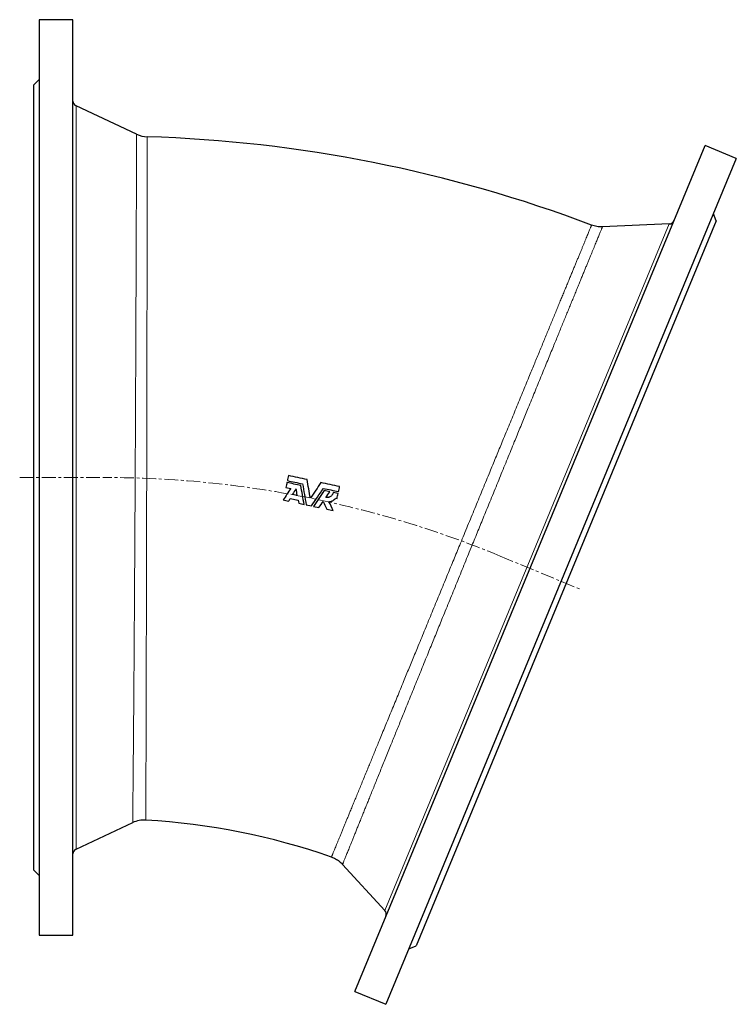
# Model space of a CAD drawing. Header units: millimetres. Extents: x 183 to 1970, y 62 to 2027.
# Tile 3 of 4: x 193 to 851, y 1088 to 1991. Entities that reach past the tile are written whole.
import ezdxf

# ---------------------------------------------------------------- set-up
doc = ezdxf.new("R2010")
doc.units = ezdxf.units.MM
doc.linetypes.add('CENTERX2', pattern=[20.32, 12.7, -2.54, 2.54, -2.54])
doc.layers.add('FORMAT', color=7, linetype='Continuous')

msp = doc.modelspace()

# ---------------------------------------------------------------- linework, layer by layer
at = {"color": 7, "linetype": 'Continuous', "lineweight": 25}
for p, q in [((241.82, 1991.48), (210.82, 1991.48)), ((210.82, 1991.48), (210.82, 1151.48)), ((241.82, 1151.48), (241.82, 1991.48)), ((210.82, 1936.48), (205.82, 1931.48)), ((205.82, 1931.48), (205.82, 1211.48)), ((300.29, 1886.42), (244.71, 1912.34)), ((500.5, 1100.03), (821.95, 1876.09)), ((850.59, 1864.22), (821.95, 1876.09)), ((850.59, 1864.22), (529.14, 1088.16)), ((832.25, 1806.88), (556.72, 1141.68)), ((832.25, 1806.88), (829.55, 1813.41)), ((789, 1804.07), (727.73, 1801.39)), ((437.31, 1562.38), (441.7, 1561.43)), ((443.34, 1556.11), (447.74, 1555.16)), ((477.49, 1558.4), (472.48, 1559.47)), ((485.19, 1556.74), (480.72, 1557.7)), ((434.84, 1550.93), (439.81, 1549.86)), ((441.28, 1552.11), (448.56, 1550.54)), ((449.03, 1547.87), (454.03, 1546.79)), ((455.96, 1546.37), (460.64, 1545.37)), ((462.57, 1544.95), (467.57, 1543.87)), ((482.89, 1552.56), (484.23, 1552.27)), ((474.84, 1542.31), (480.65, 1541.06)), ((244.71, 1230.63), (296.73, 1254.89)), ((205.82, 1211.48), (210.82, 1206.48)), ((489.34, 1216.58), (528.12, 1174.25)), ((210.82, 1151.48), (241.82, 1151.48)), ((550.19, 1138.98), (556.72, 1141.68)), ((500.5, 1100.03), (529.14, 1088.16))]:
    msp.add_line(p, q, dxfattribs=at)
at = {"color": 8, "linetype": 'Continuous', "lineweight": 18}
for p, q in [((244.71, 1912.34), (244.71, 1571.48)), ((528.12, 1174.25), (789, 1804.07)), ((244.71, 1571.48), (244.71, 1230.63))]:
    msp.add_line(p, q, dxfattribs=at)
at = {"color": 7, "linetype": 'Continuous', "lineweight": 25}
for centre, radius, start, end in [((246.82, 1916.87), 5, 180, 245), ((310.85, 1909.08), 25, 245.0042, 268.24479), ((271.45, 624.48), 1260.2, 69.25674, 88.24326), ((788.78, 1809.06), 5, 272.5, 337.5), ((307.29, 1232.23), 25, 86.62975, 114.98277), ((271.45, 624.48), 633.8, 70.87472, 86.62525), ((246.82, 1226.1), 5, 115, 180), ((524.43, 1170.88), 5, 337.5, 42.5)]:
    msp.add_arc(centre, radius, start, end, dxfattribs=at)
at = {"color": 8, "linetype": 'Continuous', "lineweight": 18}
for points, knots in [([(296.72, 1254.9), (296.72, 1254.91), (296.72, 1254.93), (296.73, 1255.25), (296.73, 1255.8), (296.74, 1256.6), (296.75, 1257.64), (296.76, 1258.86), (296.78, 1260.2), (296.79, 1261.62), (296.81, 1263.22), (296.82, 1264.98), (296.84, 1267.03), (296.87, 1269.41), (296.89, 1272.14), (296.92, 1275.11), (296.95, 1278.3), (296.98, 1281.72), (297.01, 1285.36), (297.05, 1289.21), (297.09, 1293.06), (297.12, 1296.88), (297.15, 1300.62), (297.19, 1304.5), (297.22, 1308.53), (297.26, 1312.96), (297.3, 1317.83), (297.35, 1323.16), (297.39, 1328.68), (297.44, 1334.39), (297.49, 1340.28), (297.54, 1346.34), (297.59, 1352.58), (297.64, 1358.64), (297.68, 1364.5), (297.72, 1370.12), (297.77, 1375.86), (297.81, 1381.69), (297.86, 1388), (297.91, 1394.81), (297.96, 1402.14), (298.01, 1409.59), (298.07, 1417.16), (298.12, 1424.86), (298.17, 1432.66), (298.22, 1440.57), (298.27, 1448.15), (298.32, 1455.39), (298.36, 1462.26), (298.41, 1469.19), (298.45, 1476.18), (298.5, 1483.65), (298.54, 1491.63), (298.6, 1500.11), (298.65, 1508.65), (298.69, 1517.23), (298.74, 1525.86), (298.79, 1534.52), (298.84, 1543.2), (298.88, 1551.45), (298.93, 1559.24), (298.97, 1566.59), (299, 1573.93), (299.04, 1581.27), (299.08, 1589.07), (299.12, 1597.31), (299.17, 1606), (299.21, 1614.65), (299.25, 1623.28), (299.29, 1631.86), (299.33, 1640.4), (299.37, 1648.88), (299.4, 1656.86), (299.44, 1664.34), (299.47, 1671.32), (299.5, 1678.25), (299.53, 1685.12), (299.56, 1691.95), (299.59, 1698.73), (299.62, 1705.46), (299.64, 1712.12), (299.67, 1718.7), (299.7, 1725.19), (299.72, 1731.61), (299.75, 1737.93), (299.77, 1744.16), (299.8, 1750.3), (299.82, 1756.45), (299.85, 1762.62), (299.87, 1768.78), (299.89, 1774.82), (299.92, 1780.73), (299.94, 1786.42), (299.96, 1791.88), (299.98, 1797.12), (299.99, 1802.24), (300.01, 1807.24), (300.03, 1812.13), (300.05, 1816.89), (300.06, 1821.52), (300.08, 1826.25), (300.1, 1831.05), (300.11, 1835.88), (300.13, 1840.51), (300.15, 1844.94), (300.16, 1849.16), (300.17, 1853.17), (300.19, 1856.96), (300.2, 1860.34), (300.21, 1863.35), (300.22, 1866.02), (300.23, 1868.54), (300.23, 1870.9), (300.24, 1873.23), (300.25, 1875.49), (300.26, 1877.66), (300.26, 1879.58), (300.27, 1881.28), (300.27, 1882.73), (300.28, 1883.95), (300.28, 1884.93), (300.28, 1885.63), (300.28, 1886.09), (300.28, 1886.34), (300.28, 1886.44), (300.28, 1886.42), (300.28, 1886.42)], [0, 0, 0, 0, 0.007223, 0.016015, 0.024807, 0.033603, 0.042398, 0.05119, 0.058586, 0.065985, 0.073385, 0.080784, 0.08818, 0.096981, 0.105786, 0.11459, 0.123391, 0.132192, 0.140997, 0.149802, 0.158603, 0.166006, 0.173413, 0.180821, 0.188228, 0.195631, 0.204437, 0.213247, 0.222056, 0.230863, 0.239669, 0.248478, 0.257288, 0.266094, 0.273501, 0.280912, 0.288323, 0.295733, 0.303141, 0.311947, 0.320756, 0.329565, 0.33837, 0.347176, 0.355985, 0.364794, 0.3736, 0.381006, 0.388416, 0.395826, 0.403236, 0.410642, 0.419444, 0.428249, 0.437054, 0.445856, 0.454658, 0.463463, 0.472269, 0.48107, 0.488473, 0.495879, 0.503286, 0.510692, 0.518095, 0.526892, 0.535692, 0.544492, 0.553289, 0.562086, 0.570886, 0.579686, 0.588483, 0.595882, 0.603283, 0.610686, 0.618087, 0.625486, 0.632946, 0.64041, 0.647874, 0.655338, 0.662798, 0.670259, 0.677722, 0.685187, 0.69265, 0.700111, 0.708005, 0.715903, 0.723802, 0.7317, 0.739595, 0.747086, 0.754579, 0.762073, 0.769564, 0.777122, 0.784683, 0.792244, 0.799803, 0.808592, 0.817384, 0.826177, 0.834966, 0.843755, 0.852547, 0.86134, 0.870129, 0.877521, 0.884916, 0.892313, 0.899708, 0.9071, 0.915889, 0.924682, 0.933475, 0.942264, 0.951053, 0.959846, 0.968638, 0.977428, 0.98482, 0.992216, 0.999612, 1, 1, 1, 1]), ([(310.08, 1884.06), (310.08, 1884.07), (310.08, 1884.1), (310.08, 1883.9), (310.08, 1883.46), (310.08, 1882.78), (310.08, 1881.86), (310.08, 1880.7), (310.08, 1879.37), (310.07, 1877.93), (310.07, 1876.41), (310.07, 1874.72), (310.07, 1872.87), (310.06, 1870.73), (310.06, 1868.26), (310.06, 1865.42), (310.05, 1862.37), (310.05, 1859.08), (310.04, 1855.58), (310.04, 1851.86), (310.03, 1847.93), (310.03, 1844.01), (310.02, 1840.13), (310.01, 1836.34), (310.01, 1832.4), (310, 1828.32), (310, 1824.09), (309.99, 1819.69), (309.98, 1815.14), (309.98, 1810.46), (309.97, 1805.63), (309.96, 1800.65), (309.95, 1795.52), (309.94, 1790.27), (309.94, 1784.92), (309.93, 1779.48), (309.92, 1773.94), (309.91, 1768.29), (309.9, 1762.53), (309.89, 1756.67), (309.88, 1750.7), (309.87, 1744.64), (309.86, 1738.48), (309.85, 1732.22), (309.84, 1725.76), (309.83, 1719.08), (309.82, 1712.19), (309.8, 1705.21), (309.79, 1698.14), (309.78, 1690.73), (309.77, 1682.96), (309.75, 1674.83), (309.74, 1666.62), (309.72, 1658.33), (309.71, 1649.99), (309.69, 1641.57), (309.67, 1633.11), (309.66, 1625.05), (309.64, 1617.41), (309.63, 1610.19), (309.62, 1602.95), (309.6, 1595.69), (309.59, 1587.97), (309.57, 1579.77), (309.55, 1571.1), (309.54, 1562.43), (309.52, 1553.78), (309.5, 1545.13), (309.48, 1536.5), (309.46, 1527.9), (309.44, 1519.78), (309.43, 1512.16), (309.41, 1505.01), (309.4, 1497.9), (309.38, 1490.83), (309.36, 1483.36), (309.35, 1475.5), (309.33, 1467.28), (309.31, 1459.13), (309.29, 1451.07), (309.27, 1443.1), (309.25, 1435.23), (309.23, 1427.46), (309.21, 1420.21), (309.2, 1413.46), (309.18, 1407.19), (309.16, 1401.01), (309.15, 1394.92), (309.13, 1388.55), (309.12, 1381.93), (309.1, 1375.08), (309.08, 1368.37), (309.06, 1361.83), (309.05, 1355.44), (309.03, 1349.21), (309.01, 1343.16), (309, 1337.59), (308.98, 1332.48), (308.97, 1327.8), (308.96, 1323.25), (308.94, 1318.83), (308.93, 1314.29), (308.92, 1309.65), (308.9, 1304.94), (308.89, 1300.44), (308.88, 1296.15), (308.87, 1292.07), (308.85, 1288.2), (308.84, 1284.54), (308.83, 1281.29), (308.83, 1278.4), (308.82, 1275.84), (308.81, 1273.44), (308.8, 1271.2), (308.8, 1268.99), (308.79, 1266.85), (308.79, 1264.83), (308.78, 1263.04), (308.77, 1261.48), (308.77, 1260.16), (308.77, 1259.08), (308.76, 1258.24), (308.76, 1257.66), (308.76, 1257.33), (308.76, 1257.18), (308.76, 1257.2), (308.76, 1257.2)], [0, 0, 0, 0, 0.0031496, 0.0119433, 0.0207336, 0.0295239, 0.0383175, 0.0471112, 0.0559015, 0.063295, 0.0706916, 0.0780892, 0.0854858, 0.0928793, 0.1016694, 0.1104629, 0.1192564, 0.1280465, 0.1368367, 0.1456301, 0.1544236, 0.1632137, 0.170607, 0.1780033, 0.1854006, 0.1927969, 0.2001902, 0.2076823, 0.2151765, 0.2226707, 0.2301628, 0.2377224, 0.2452842, 0.2528459, 0.2604055, 0.2678668, 0.2753312, 0.2827966, 0.2902609, 0.2977222, 0.3051835, 0.3126478, 0.3201132, 0.3275776, 0.3350389, 0.3429343, 0.3508333, 0.3587336, 0.3666327, 0.3745281, 0.3833259, 0.392127, 0.4009282, 0.409726, 0.4185238, 0.4273249, 0.436126, 0.4449238, 0.4523232, 0.4597257, 0.4671291, 0.4745315, 0.4819309, 0.4907336, 0.4995396, 0.5083455, 0.5171482, 0.5259508, 0.5347568, 0.5435628, 0.5523654, 0.5597689, 0.5671755, 0.574583, 0.5819895, 0.5893931, 0.5981992, 0.6070087, 0.6158182, 0.6246243, 0.6334304, 0.6422399, 0.6510494, 0.6598555, 0.6672622, 0.6746719, 0.6820826, 0.6894923, 0.696899, 0.7057048, 0.7145141, 0.7233234, 0.7321293, 0.7409352, 0.7497444, 0.7585537, 0.7673596, 0.7747665, 0.7821765, 0.7895874, 0.7969974, 0.8044043, 0.8132043, 0.8220077, 0.8308111, 0.8396111, 0.8484111, 0.8572145, 0.8660179, 0.8748179, 0.8822204, 0.8896258, 0.8970323, 0.9044378, 0.9118402, 0.9206305, 0.9294241, 0.9382177, 0.9470079, 0.9557982, 0.9645918, 0.9733854, 0.9821757, 0.9895699, 0.9969672, 1, 1, 1, 1]), ([(479.12, 1223.33), (479.11, 1223.32), (479.11, 1223.31), (479.2, 1223.54), (479.39, 1223.99), (479.65, 1224.63), (479.98, 1225.42), (480.34, 1226.32), (480.78, 1227.37), (481.27, 1228.57), (481.86, 1230.02), (482.57, 1231.74), (483.4, 1233.76), (484.32, 1236.01), (485.33, 1238.46), (486.42, 1241.12), (487.6, 1243.99), (488.87, 1247.07), (490.14, 1250.17), (491.41, 1253.27), (492.67, 1256.32), (493.98, 1259.51), (495.34, 1262.84), (496.86, 1266.52), (498.53, 1270.58), (500.37, 1275.06), (502.28, 1279.72), (504.27, 1284.55), (506.33, 1289.56), (508.45, 1294.75), (510.65, 1300.09), (512.8, 1305.31), (514.88, 1310.37), (516.88, 1315.23), (518.92, 1320.21), (521.01, 1325.28), (523.27, 1330.79), (525.72, 1336.74), (528.36, 1343.17), (531.06, 1349.73), (533.8, 1356.41), (536.6, 1363.21), (539.44, 1370.12), (542.33, 1377.14), (545.11, 1383.89), (547.76, 1390.34), (550.29, 1396.48), (552.84, 1402.68), (555.41, 1408.94), (558.18, 1415.65), (561.13, 1422.83), (564.28, 1430.49), (567.45, 1438.2), (570.65, 1445.97), (573.87, 1453.8), (577.11, 1461.67), (580.37, 1469.57), (583.46, 1477.09), (586.39, 1484.22), (589.16, 1490.93), (591.93, 1497.66), (594.71, 1504.4), (597.66, 1511.56), (600.78, 1519.16), (604.08, 1527.17), (607.38, 1535.17), (610.67, 1543.16), (613.95, 1551.12), (617.22, 1559.05), (620.47, 1566.95), (623.54, 1574.39), (626.41, 1581.37), (629.11, 1587.91), (631.78, 1594.41), (634.44, 1600.86), (637.25, 1607.66), (640.19, 1614.81), (643.27, 1622.28), (646.31, 1629.66), (649.32, 1636.95), (652.29, 1644.15), (655.21, 1651.25), (658.1, 1658.25), (660.78, 1664.76), (663.28, 1670.82), (665.6, 1676.44), (667.87, 1681.96), (670.12, 1687.4), (672.33, 1692.77), (674.51, 1698.05), (676.66, 1703.27), (678.76, 1708.37), (680.83, 1713.38), (682.86, 1718.3), (684.84, 1723.11), (686.78, 1727.8), (688.65, 1732.35), (690.47, 1736.76), (692.23, 1741.02), (693.93, 1745.16), (695.59, 1749.17), (697.19, 1753.05), (698.73, 1756.79), (700.22, 1760.41), (701.66, 1763.89), (703.04, 1767.23), (704.38, 1770.49), (705.69, 1773.66), (706.96, 1776.74), (708.16, 1779.65), (709.29, 1782.39), (710.4, 1785.07), (711.47, 1787.66), (712.48, 1790.13), (713.41, 1792.38), (714.26, 1794.43), (715.01, 1796.26), (715.68, 1797.87), (716.25, 1799.26), (716.71, 1800.38), (717.07, 1801.25), (717.35, 1801.91), (717.56, 1802.43), (717.7, 1802.77), (717.78, 1802.97), (717.78, 1802.97), (717.78, 1802.97)], [0, 0, 0, 0, 0.0049662, 0.0137555, 0.0225448, 0.0313307, 0.0387211, 0.0461145, 0.053509, 0.0609024, 0.0682928, 0.0770757, 0.0858619, 0.0946481, 0.103431, 0.1122139, 0.1210001, 0.1297864, 0.1385692, 0.1459563, 0.1533463, 0.1607373, 0.1681273, 0.1755143, 0.1843033, 0.1930957, 0.2018881, 0.2106771, 0.2194662, 0.2282585, 0.2370509, 0.2458399, 0.2532316, 0.2606263, 0.2680219, 0.2754166, 0.2828083, 0.291607, 0.3004092, 0.3092113, 0.31801, 0.3268088, 0.3356109, 0.344413, 0.3532117, 0.3606117, 0.3680147, 0.3754187, 0.3828217, 0.3902216, 0.3990267, 0.4078351, 0.4166436, 0.4254486, 0.4342537, 0.4430621, 0.4518705, 0.4606756, 0.4680813, 0.4754901, 0.4828998, 0.4903085, 0.4977142, 0.50652, 0.5153292, 0.5241383, 0.5329441, 0.5417499, 0.550559, 0.5593682, 0.568174, 0.5755807, 0.5829904, 0.5904011, 0.5978108, 0.6052175, 0.6140201, 0.622826, 0.631632, 0.6404346, 0.6492372, 0.6580432, 0.6668492, 0.6756518, 0.683056, 0.6904632, 0.6978714, 0.7052786, 0.7126827, 0.7201868, 0.727693, 0.7351991, 0.7427032, 0.7502751, 0.7578491, 0.7654231, 0.772995, 0.7804549, 0.7879179, 0.795382, 0.802845, 0.8103049, 0.8177648, 0.8252278, 0.8326918, 0.8401548, 0.8476148, 0.8555091, 0.8634071, 0.8713062, 0.8792042, 0.8870985, 0.8958904, 0.9046856, 0.9134809, 0.9222727, 0.9310646, 0.9398598, 0.948655, 0.9574469, 0.9648419, 0.97224, 0.979639, 0.987037, 0.9944321, 1, 1, 1, 1]), ([(727.73, 1801.38), (727.73, 1801.38), (727.73, 1801.37), (727.63, 1801.13), (727.43, 1800.66), (727.15, 1799.96), (726.77, 1799.04), (726.3, 1797.9), (725.74, 1796.54), (725.09, 1794.96), (724.4, 1793.26), (723.66, 1791.47), (722.91, 1789.64), (722.1, 1787.65), (721.22, 1785.52), (720.28, 1783.23), (719.28, 1780.78), (718.21, 1778.17), (717.08, 1775.42), (715.89, 1772.53), (714.64, 1769.48), (713.34, 1766.3), (711.97, 1762.97), (710.55, 1759.51), (709.07, 1755.9), (707.51, 1752.09), (705.86, 1748.07), (704.11, 1743.82), (702.31, 1739.42), (700.45, 1734.89), (698.57, 1730.29), (696.66, 1725.64), (694.74, 1720.96), (692.77, 1716.15), (690.75, 1711.21), (688.67, 1706.15), (686.55, 1700.96), (684.37, 1695.66), (682.04, 1689.96), (679.53, 1683.85), (676.85, 1677.3), (674.12, 1670.63), (671.33, 1663.83), (668.5, 1656.92), (665.62, 1649.89), (662.7, 1642.75), (659.9, 1635.89), (657.21, 1629.34), (654.66, 1623.11), (652.09, 1616.82), (649.49, 1610.47), (646.71, 1603.66), (643.73, 1596.39), (640.56, 1588.64), (637.37, 1580.83), (634.15, 1572.96), (630.92, 1565.05), (627.67, 1557.09), (624.4, 1549.1), (621.3, 1541.5), (618.36, 1534.3), (615.59, 1527.52), (612.81, 1520.73), (610.04, 1513.93), (607.09, 1506.7), (603.96, 1499.04), (600.67, 1490.96), (597.38, 1482.9), (594.1, 1474.86), (590.83, 1466.84), (587.58, 1458.85), (584.34, 1450.91), (581.29, 1443.42), (578.43, 1436.4), (575.75, 1429.83), (573.1, 1423.3), (570.46, 1416.82), (567.68, 1409.99), (564.76, 1402.81), (561.72, 1395.32), (558.71, 1387.92), (555.73, 1380.61), (552.8, 1373.39), (549.91, 1366.28), (547.07, 1359.28), (544.42, 1352.76), (541.97, 1346.7), (539.69, 1341.09), (537.45, 1335.56), (535.25, 1330.13), (532.95, 1324.47), (530.57, 1318.59), (528.11, 1312.53), (525.72, 1306.62), (523.39, 1300.87), (521.12, 1295.27), (518.92, 1289.84), (516.79, 1284.57), (514.84, 1279.74), (513.06, 1275.33), (511.43, 1271.31), (509.86, 1267.41), (508.33, 1263.64), (506.77, 1259.78), (505.19, 1255.86), (503.59, 1251.91), (502.08, 1248.15), (500.64, 1244.6), (499.29, 1241.25), (498.02, 1238.1), (496.84, 1235.15), (495.79, 1232.57), (494.88, 1230.3), (494.08, 1228.31), (493.34, 1226.48), (492.66, 1224.8), (492.01, 1223.17), (491.39, 1221.64), (490.83, 1220.25), (490.35, 1219.07), (489.97, 1218.12), (489.68, 1217.39), (489.47, 1216.89), (489.36, 1216.6), (489.36, 1216.59), (489.35, 1216.59)], [0, 0, 0, 0, 0.005567, 0.014359, 0.023153, 0.031947, 0.040739, 0.04953, 0.058324, 0.067119, 0.07591, 0.083304, 0.090701, 0.0981, 0.105497, 0.112891, 0.12035, 0.127813, 0.135276, 0.142738, 0.150198, 0.157657, 0.165119, 0.172583, 0.180045, 0.187504, 0.195398, 0.203295, 0.211194, 0.219091, 0.226984, 0.234488, 0.241993, 0.249499, 0.257002, 0.264573, 0.272147, 0.27972, 0.287291, 0.296093, 0.304898, 0.313704, 0.322505, 0.331307, 0.340113, 0.348918, 0.35772, 0.365123, 0.37253, 0.379937, 0.387344, 0.394748, 0.403553, 0.412361, 0.42117, 0.429975, 0.43878, 0.447588, 0.456397, 0.465202, 0.472608, 0.480017, 0.487427, 0.494837, 0.502243, 0.511047, 0.519855, 0.528663, 0.537468, 0.546273, 0.555081, 0.563889, 0.572693, 0.580099, 0.587507, 0.594916, 0.602325, 0.60973, 0.618529, 0.627331, 0.636133, 0.644932, 0.653731, 0.662533, 0.671335, 0.680134, 0.687534, 0.694937, 0.702341, 0.709744, 0.717144, 0.725934, 0.734727, 0.74352, 0.75231, 0.7611, 0.769893, 0.778686, 0.787476, 0.794868, 0.802264, 0.80966, 0.817055, 0.824448, 0.833232, 0.84202, 0.850808, 0.859593, 0.868378, 0.877166, 0.885954, 0.894738, 0.902127, 0.909518, 0.916911, 0.924302, 0.93169, 0.940478, 0.94927, 0.958062, 0.96685, 0.975638, 0.98443, 0.993221, 1, 1, 1, 1])]:
    msp.add_open_spline(points, degree=3, knots=knots, dxfattribs=at)
at = {"color": 7, "linetype": 'Continuous', "lineweight": 25}
for points in [[(727.74, 1801.39), (726.89, 1801.38), (725.2, 1801.36), (722.68, 1801.65), (720.19, 1802.16), (718.59, 1802.71), (717.79, 1802.99)], [(439.65, 1573.27), (439.32, 1571.72), (438.99, 1570.18), (438.65, 1568.63)], [(456.75, 1569.59), (451.05, 1570.81), (445.35, 1572.04), (439.65, 1573.27)], [(438.27, 1566.85), (437.95, 1565.36), (437.63, 1563.87), (437.31, 1562.38)], [(450.98, 1564.11), (446.74, 1565.02), (442.51, 1565.93), (438.27, 1566.85)], [(438.65, 1568.63), (443.29, 1567.63), (447.93, 1566.63), (452.57, 1565.63)], [(454.03, 1546.79), (453.02, 1552.56), (452, 1558.33), (450.98, 1564.11)], [(452.57, 1565.63), (453.7, 1559.22), (454.83, 1552.8), (455.96, 1546.37)], [(459.75, 1552.57), (458.75, 1558.25), (457.75, 1563.92), (456.75, 1569.59)], [(469.48, 1566.84), (466.24, 1562.09), (462.99, 1557.33), (459.75, 1552.57)], [(486.58, 1563.16), (480.88, 1564.39), (475.18, 1565.61), (469.48, 1566.84)], [(485.58, 1558.52), (485.91, 1560.07), (486.24, 1561.61), (486.58, 1563.16)], [(441.7, 1561.43), (439.41, 1557.93), (437.13, 1554.43), (434.84, 1550.93)], [(446.68, 1561.21), (445.57, 1559.51), (444.46, 1557.81), (443.34, 1556.11)], [(447.74, 1555.16), (447.39, 1557.18), (447.03, 1559.19), (446.68, 1561.21)], [(460.64, 1545.37), (464.31, 1550.75), (467.99, 1556.14), (471.66, 1561.52)], [(472.48, 1559.47), (469.18, 1554.63), (465.87, 1549.79), (462.57, 1544.95)], [(471.66, 1561.52), (476.3, 1560.52), (480.94, 1559.52), (485.58, 1558.52)], [(473.87, 1553.1), (475.08, 1554.86), (476.28, 1556.63), (477.49, 1558.4)], [(484.23, 1552.27), (484.55, 1553.76), (484.87, 1555.25), (485.19, 1556.74)], [(439.81, 1549.86), (440.3, 1550.61), (440.79, 1551.36), (441.28, 1552.11)], [(448.56, 1550.54), (448.71, 1549.65), (448.87, 1548.76), (449.03, 1547.87)], [(467.57, 1543.87), (468.87, 1545.78), (470.17, 1547.68), (471.47, 1549.58)], [(471.47, 1549.58), (472.59, 1547.16), (473.72, 1544.73), (474.84, 1542.31)], [(480.65, 1541.06), (479.38, 1543.8), (478.11, 1546.54), (476.84, 1549.29)], [(479.1, 1223.3), (479.75, 1223.06), (481.04, 1222.58), (482.89, 1221.65), (484.66, 1220.6), (486.34, 1219.39), (487.92, 1218.06), (488.87, 1217.06), (489.35, 1216.57)]]:
    msp.add_open_spline(points, degree=3, dxfattribs=at)
for points, knots in [([(480.72, 1557.7), (480.64, 1557.32), (480.53, 1556.96), (480.31, 1556.44), (480.22, 1556.27), (480.04, 1555.94), (479.94, 1555.77), (479.62, 1555.3), (479.38, 1555.01), (478.84, 1554.47), (478.54, 1554.23), (477.91, 1553.81), (477.58, 1553.63), (477.06, 1553.4), (476.87, 1553.34), (476.51, 1553.22), (476.33, 1553.17), (475.77, 1553.06), (475.4, 1553.01), (474.63, 1553), (474.25, 1553.03), (473.87, 1553.1)], [0, 0, 0, 0, 0.125, 0.125, 0.1875, 0.1875, 0.25, 0.25, 0.375, 0.375, 0.5, 0.5, 0.625, 0.625, 0.6875, 0.6875, 0.75, 0.75, 0.875, 0.875, 1, 1, 1, 1]), ([(476.84, 1549.29), (477.44, 1549.28), (478.03, 1549.36), (478.9, 1549.57), (479.19, 1549.67), (479.75, 1549.88), (480.29, 1550.13), (480.79, 1550.45), (481.28, 1550.8), (481.51, 1550.99), (482.17, 1551.6), (482.56, 1552.05), (482.89, 1552.56)], [0, 0, 0, 0, 0.25, 0.25, 0.375, 0.375, 0.5, 0.625, 0.625, 0.75, 0.75, 1, 1, 1, 1])]:
    msp.add_open_spline(points, degree=3, knots=knots, dxfattribs=at)
at = {"layer": 'FORMAT', "linetype": 'CENTERX2', "lineweight": 18}
for p, q in [((193.02, 1571.48), (271.45, 1571.48)), ((633.85, 1499.4), (706.57, 1469.27))]:
    msp.add_line(p, q, dxfattribs=at)
msp.add_arc((271.45, 624.48), 947, 67.5, 90, dxfattribs=at)

doc.saveas('drawing.dxf')
